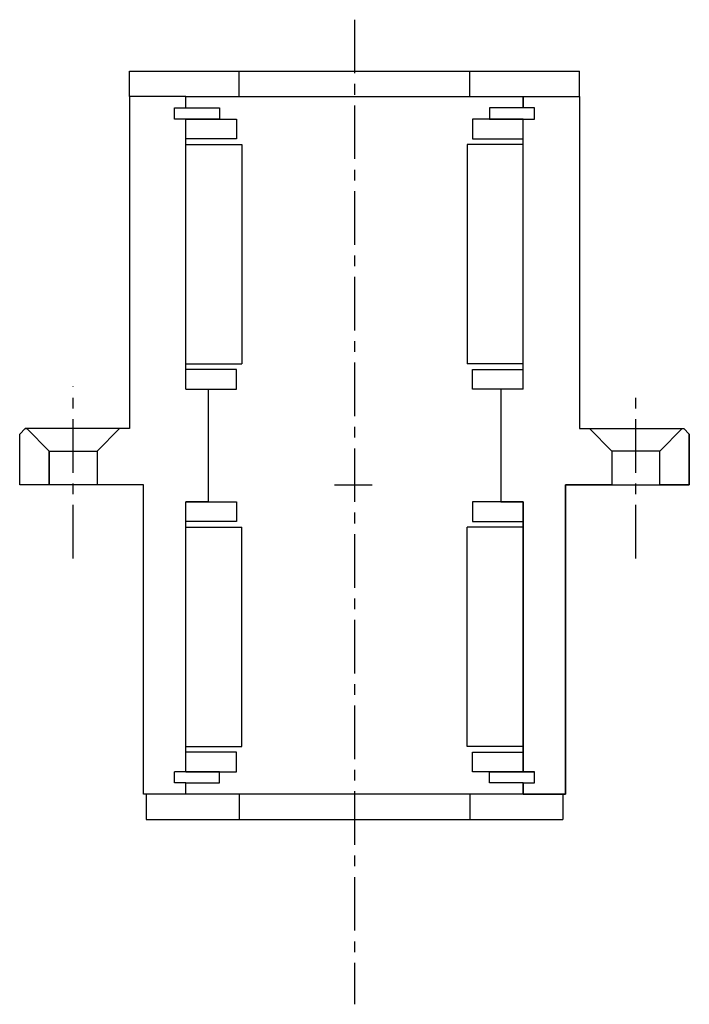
# Model space of a CAD drawing. Extents: x 692 to 812, y -37 to 138.
import ezdxf

# ---------------------------------------------------------------- set-up
doc = ezdxf.new("R2010")
doc.units = 0
doc.header["$LTSCALE"] = 0.3
doc.linetypes.add('CENTER', pattern=[50.8, 31.75, -6.35, 6.35, -6.35])
doc.layers.get('0').update_dxf_attribs({"linetype": 'CONTINUOUS'})
doc.layers.add('CENTER', color=9, linetype='CENTER')

msp = doc.modelspace()

# ---------------------------------------------------------------- linework, layer by layer
for p, q in [((712, 124), (712, 128.5)), ((712, 128.5), (792, 128.5)), ((731.5, 124), (731.5, 128.5)), ((772.5, 124), (772.5, 128.5)), ((792, 124), (792, 128.5)), ((722, 124), (712, 124)), ((712, 124), (712, 65)), ((722, 124), (782, 124)), ((722, 122), (722, 124)), ((782, 124), (782, 122)), ((782, 124), (792, 124)), ((782, 124), (792, 124)), ((782, 122), (782, 124)), ((792, 124), (792, 65)), ((792, 124), (792, 65)), ((720, 120), (720, 122)), ((720, 122), (722, 122)), ((722, 122), (728, 122)), ((728, 122), (728, 120)), ((782, 122), (776, 122)), ((776, 122), (776, 120)), ((784, 122), (782, 122)), ((784, 122), (782, 122)), ((784, 120), (784, 122)), ((784, 120), (784, 122)), ((722, 120), (720, 120)), ((722, 72), (722, 120)), ((728, 120), (722, 120)), ((722, 120), (731, 120)), ((731, 120), (731, 116.5)), ((782, 120), (773, 120)), ((773, 120), (773, 116.5)), ((776, 120), (782, 120)), ((782, 120), (784, 120)), ((782, 120), (784, 120)), ((782, 72), (782, 120)), ((731, 116.5), (722, 116.5)), ((773, 116.5), (782, 116.5)), ((722, 115.5), (732, 115.5)), ((732, 115.5), (732, 76.5)), ((782, 115.5), (772, 115.5)), ((772, 115.5), (772, 76.5)), ((722, 76.5), (732, 76.5)), ((731, 75.5), (722, 75.5)), ((731, 72), (731, 75.5)), ((782, 76.5), (772, 76.5)), ((773, 72), (773, 75.5)), ((773, 75.5), (782, 75.5)), ((722, 72), (726, 72)), ((722, 72), (731, 72)), ((726, 72), (726, 52)), ((782, 72), (773, 72)), ((778, 72), (778, 52)), ((782, 72), (778, 72)), ((692.5, 64), (693.5, 65)), ((692.5, 64), (693.5, 65)), ((712, 65), (693.5, 65)), ((693.5, 65), (693.75, 65)), ((697.75, 61), (693.75, 65)), ((693.75, 65), (697.75, 61)), ((706.25, 61), (710.25, 65)), ((792, 65), (810.5, 65)), ((792, 65), (793.75, 65)), ((797.75, 61), (793.75, 65)), ((793.75, 65), (797.75, 61)), ((806.25, 61), (810.25, 65)), ((806.25, 61), (810.25, 65)), ((810.25, 65), (810.5, 65)), ((811.5, 64), (810.5, 65)), ((810.5, 65), (811.5, 64)), ((692.5, 55), (692.5, 64)), ((692.5, 55), (692.5, 64)), ((811.5, 55), (811.5, 64)), ((811.5, 64), (811.5, 55)), ((697.75, 55), (697.75, 61)), ((697.75, 61), (706.25, 61)), ((697.75, 61), (697.75, 55)), ((706.25, 61), (706.25, 55)), ((806.25, 61), (797.75, 61)), ((797.75, 61), (797.75, 55)), ((797.75, 61), (797.75, 55)), ((806.25, 55), (806.25, 61)), ((806.25, 55), (806.25, 61)), ((714.5, 55), (692.5, 55)), ((697.75, 55), (692.5, 55)), ((714.5, 0), (714.5, 55)), ((748.44, 55), (755.13, 55)), ((789.5, 0), (789.5, 55)), ((789.5, 55), (811.5, 55)), ((797.75, 55), (789.5, 55)), ((789.5, 55), (789.5, 0)), ((811.5, 55), (806.25, 55)), ((722, 4), (722, 52)), ((726, 52), (722, 52)), ((722, 52), (731, 52)), ((731, 52), (731, 48.5)), ((782, 52), (773, 52)), ((773, 52), (773, 48.5)), ((778, 52), (782, 52)), ((782, 52), (778, 52)), ((782, 52), (782, 4)), ((782, 4), (782, 52)), ((731, 48.5), (722, 48.5)), ((722, 47.5), (732, 47.5)), ((732, 8.5), (732, 47.5)), ((782, 47.5), (772, 47.5)), ((772, 8.5), (772, 47.5)), ((773, 48.5), (782, 48.5)), ((722, 8.5), (732, 8.5)), ((731, 7.5), (722, 7.5)), ((731, 4), (731, 7.5)), ((782, 8.5), (772, 8.5)), ((773, 4), (773, 7.5)), ((773, 7.5), (782, 7.5)), ((722, 4), (720, 4)), ((720, 2), (720, 4)), ((728, 4), (722, 4)), ((722, 4), (731, 4)), ((728, 2), (728, 4)), ((782, 4), (773, 4)), ((776, 2), (776, 4)), ((776, 4), (782, 4)), ((782, 4), (784, 4)), ((784, 4), (782, 4)), ((784, 2), (784, 4)), ((784, 2), (784, 4)), ((722, 2), (720, 2)), ((722, 0), (722, 2)), ((722, 2), (728, 2)), ((782, 2), (776, 2)), ((782, 2), (782, 0)), ((782, 2), (784, 2)), ((782, 0), (782, 2)), ((782, 2), (784, 2)), ((722, 0), (714.5, 0)), ((715, 0), (715, -4.5)), ((782, 0), (722, 0)), ((731.5, 0), (731.5, -4.5)), ((772.5, 0), (772.5, -4.5)), ((782, 0), (789.5, 0)), ((789.5, 0), (782, 0)), ((789, 0), (789, -4.5)), ((715, -4.5), (789, -4.5))]:
    msp.add_line(p, q)
at = {"layer": 'CENTER'}
for p, q in [((752, 137.68), (752, -37.34)), ((702, 41.91), (702, 72.49)), ((802, 41.91), (802, 71.6))]:
    msp.add_line(p, q, dxfattribs=at)

doc.saveas('drawing.dxf')
